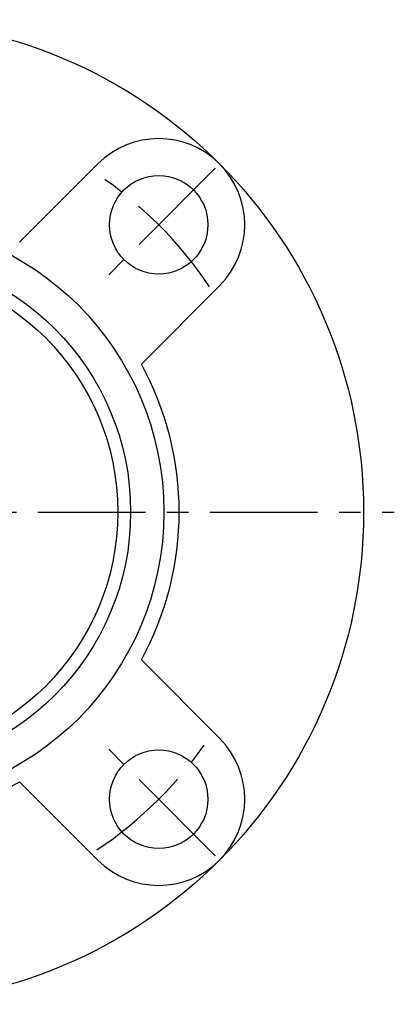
# Model space of a CAD drawing. Extents: x -85 to 178, y -85 to 178.
# Tile 10 of 12: x 24 to 85, y -80 to 80. Entities that reach past the tile are written whole.
import ezdxf

# ---------------------------------------------------------------- set-up
doc = ezdxf.new("R2010")
doc.units = 0
doc.header["$LTSCALE"] = 14
doc.linetypes.add('CENTER', pattern=[2, 1.25, -0.25, 0.25, -0.25])
doc.layers.get('0').update_dxf_attribs({"linetype": 'CONTINUOUS'})
doc.layers.add('CENTER', color=1, linetype='CENTER')

msp = doc.modelspace()

# ---------------------------------------------------------------- linework, layer by layer
for p, q in [((36.77, 56.57), (24.04, 43.84)), ((56.57, 36.77), (43.84, 24.04)), ((56.57, -36.77), (43.84, -24.04)), ((36.77, -56.57), (24.04, -43.84))]:
    msp.add_line(p, q)
for centre, radius in [((0, 0), 80), ((46.67, 46.67), 8), ((0, 0), 47.5), ((0, 0), 42.1), ((0, 0), 40), ((46.67, -46.67), 8)]:
    msp.add_circle(centre, radius)
for centre, radius, start, end in [((46.67, 46.67), 14, 315, 135), ((0, 0), 50, 331.2602, 28.7398), ((46.67, -46.67), 14, 225, 45), ((0, 0), 50, 241.2602, 298.7398)]:
    msp.add_arc(centre, radius, start, end)
at = {"layer": 'CENTER'}
for p, q in [((55.86, 55.86), (37.48, 37.48)), ((-85, 0), (85, 0)), ((55.86, -55.86), (37.48, -37.48))]:
    msp.add_line(p, q, dxfattribs=at)
for start, end in [(33.6961, 56.3039), (303.6961, 326.3039)]:
    msp.add_arc((0, 0), 66, start, end, dxfattribs=at)

doc.saveas('drawing.dxf')
